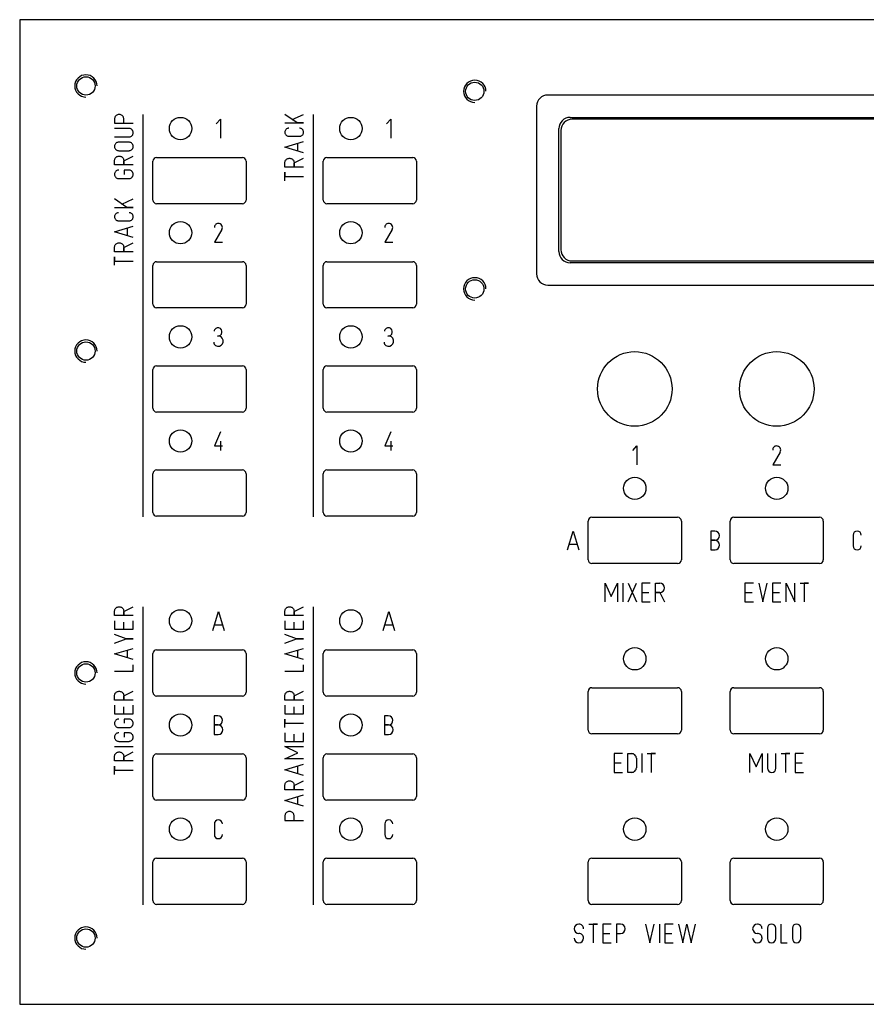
# Model space of a CAD drawing. Extents: x 0 to 432, y 0 to 132.
# Tile 1 of 3: x 0 to 114, y 0 to 132. Entities that reach past the tile are written whole.
import ezdxf

# ---------------------------------------------------------------- set-up
doc = ezdxf.new("R2010")
doc.units = 0
doc.layers.add('Gravur', color=7, linetype='CONTINUOUS')
doc.layers.add('Kontur', color=7, linetype='CONTINUOUS')

msp = doc.modelspace()

# ---------------------------------------------------------------- linework, layer by layer
at = {"layer": 'Gravur', "color": 255, "linetype": 'CONTINUOUS'}
for p, q in [((12.748, 118.934), (12.727, 118.842)), ((12.782, 119.021), (12.748, 118.934)), ((12.829, 119.103), (12.782, 119.021)), ((12.888, 119.177), (12.829, 119.103)), ((12.957, 119.241), (12.888, 119.177)), ((13.035, 119.294), (12.957, 119.241)), ((13.12, 119.334), (13.035, 119.294)), ((13.21, 119.362), (13.12, 119.334)), ((13.303, 119.376), (13.21, 119.362)), ((13.397, 119.376), (13.303, 119.376)), ((13.49, 119.362), (13.397, 119.376)), ((13.58, 119.334), (13.49, 119.362)), ((13.665, 119.294), (13.58, 119.334)), ((13.743, 119.241), (13.665, 119.294)), ((13.812, 119.177), (13.743, 119.241)), ((13.871, 119.103), (13.812, 119.177)), ((13.918, 119.021), (13.871, 119.103)), ((13.952, 118.934), (13.918, 119.021)), ((13.973, 118.842), (13.952, 118.934)), ((16.51, 119.379), (16.51, 65.405)), ((37.218, 118.242), (35.58, 119.376)), ((36.588, 118.683), (38.1, 119.376)), ((39.37, 119.379), (39.37, 65.405)), ((12.727, 118.842), (12.72, 118.748)), ((12.72, 118.748), (12.72, 118.181)), ((12.72, 118.181), (15.24, 118.181)), ((13.98, 118.748), (13.973, 118.842)), ((13.98, 118.181), (13.98, 118.748)), ((26.387, 118.091), (26.954, 118.721)), ((26.954, 118.721), (26.954, 116.201)), ((35.58, 118.242), (38.1, 118.242)), ((38.1, 118.242), (37.218, 118.242)), ((49.247, 118.091), (49.814, 118.721)), ((49.814, 118.721), (49.814, 116.201)), ((14.673, 117.488), (12.72, 117.488)), ((12.72, 116.354), (14.673, 116.354)), ((14.758, 117.482), (14.673, 117.488)), ((14.673, 116.354), (14.758, 116.36)), ((14.84, 117.463), (14.758, 117.482)), ((14.758, 116.36), (14.84, 116.379)), ((14.919, 117.432), (14.84, 117.463)), ((14.84, 116.379), (14.919, 116.41)), ((14.992, 117.389), (14.919, 117.432)), ((14.919, 116.41), (14.992, 116.453)), ((15.059, 117.337), (14.992, 117.389)), ((14.992, 116.453), (15.059, 116.505)), ((15.116, 117.275), (15.059, 117.337)), ((15.059, 116.505), (15.116, 116.567)), ((15.164, 117.205), (15.116, 117.275)), ((15.116, 116.567), (15.164, 116.638)), ((15.201, 117.128), (15.164, 117.205)), ((15.164, 116.638), (15.201, 116.714)), ((15.226, 117.047), (15.201, 117.128)), ((15.201, 116.714), (15.226, 116.795)), ((15.238, 116.963), (15.226, 117.047)), ((15.226, 116.795), (15.238, 116.879)), ((15.238, 116.879), (15.238, 116.963)), ((35.594, 117.103), (35.582, 117.023)), ((35.582, 117.023), (35.582, 116.941)), ((35.582, 116.941), (35.594, 116.861)), ((35.618, 117.181), (35.594, 117.103)), ((35.594, 116.861), (35.618, 116.783)), ((35.653, 117.255), (35.618, 117.181)), ((35.618, 116.783), (35.653, 116.709)), ((35.699, 117.322), (35.653, 117.255)), ((35.653, 116.709), (35.699, 116.642)), ((35.755, 117.382), (35.699, 117.322)), ((35.699, 116.642), (35.755, 116.582)), ((35.818, 117.433), (35.755, 117.382)), ((35.755, 116.582), (35.818, 116.531)), ((35.889, 117.474), (35.818, 117.433)), ((35.818, 116.531), (35.889, 116.49)), ((35.965, 117.504), (35.889, 117.474)), ((35.889, 116.49), (35.965, 116.46)), ((36.045, 117.522), (35.965, 117.504)), ((35.965, 116.46), (36.045, 116.442)), ((36.126, 117.528), (36.045, 117.522)), ((36.045, 116.442), (36.126, 116.436)), ((36.126, 116.436), (37.554, 116.436)), ((37.635, 117.522), (37.554, 117.528)), ((37.554, 116.436), (37.635, 116.442)), ((37.715, 117.504), (37.635, 117.522)), ((37.635, 116.442), (37.715, 116.46)), ((37.791, 117.474), (37.715, 117.504)), ((37.715, 116.46), (37.791, 116.49)), ((37.862, 117.433), (37.791, 117.474)), ((37.791, 116.49), (37.862, 116.531)), ((37.925, 117.382), (37.862, 117.433)), ((37.862, 116.531), (37.925, 116.582)), ((37.981, 117.322), (37.925, 117.382)), ((37.925, 116.582), (37.981, 116.642)), ((38.027, 117.255), (37.981, 117.322)), ((37.981, 116.642), (38.027, 116.709)), ((38.062, 117.181), (38.027, 117.255)), ((38.027, 116.709), (38.062, 116.783)), ((38.086, 117.103), (38.062, 117.181)), ((38.062, 116.783), (38.086, 116.861)), ((38.098, 117.023), (38.086, 117.103)), ((38.086, 116.861), (38.098, 116.941)), ((38.098, 116.941), (38.098, 117.023)), ((12.734, 115.199), (12.722, 115.115)), ((12.722, 115.115), (12.722, 115.031)), ((12.722, 115.031), (12.734, 114.947)), ((12.759, 115.28), (12.734, 115.199)), ((12.734, 114.947), (12.759, 114.866)), ((12.796, 115.357), (12.759, 115.28)), ((12.844, 115.427), (12.796, 115.357)), ((12.901, 115.489), (12.844, 115.427)), ((12.968, 115.541), (12.901, 115.489)), ((13.041, 115.584), (12.968, 115.541)), ((13.12, 115.615), (13.041, 115.584)), ((13.202, 115.634), (13.12, 115.615)), ((13.287, 115.64), (13.202, 115.634)), ((14.673, 115.64), (13.287, 115.64)), ((14.758, 115.634), (14.673, 115.64)), ((14.84, 115.615), (14.758, 115.634)), ((14.919, 115.584), (14.84, 115.615)), ((14.992, 115.541), (14.919, 115.584)), ((15.059, 115.489), (14.992, 115.541)), ((15.116, 115.427), (15.059, 115.489)), ((15.164, 115.357), (15.116, 115.427)), ((15.201, 115.28), (15.164, 115.357)), ((15.226, 115.199), (15.201, 115.28)), ((15.201, 114.866), (15.226, 114.947)), ((15.238, 115.115), (15.226, 115.199)), ((15.226, 114.947), (15.238, 115.031)), ((15.238, 115.031), (15.238, 115.115)), ((35.58, 114.966), (38.1, 115.722)), ((38.1, 114.21), (35.58, 114.966)), ((37.344, 114.462), (37.344, 115.47)), ((12.759, 114.866), (12.796, 114.79)), ((12.796, 114.79), (12.844, 114.719)), ((12.829, 113.517), (12.888, 113.591)), ((12.844, 114.719), (12.901, 114.657)), ((12.888, 113.591), (12.957, 113.655)), ((12.901, 114.657), (12.968, 114.605)), ((12.957, 113.655), (13.035, 113.708)), ((12.968, 114.605), (13.041, 114.562)), ((13.035, 113.708), (13.12, 113.748)), ((13.041, 114.562), (13.12, 114.531)), ((13.12, 114.531), (13.202, 114.512)), ((13.12, 113.748), (13.21, 113.776)), ((13.202, 114.512), (13.287, 114.506)), ((13.21, 113.776), (13.303, 113.79)), ((13.287, 114.506), (14.673, 114.506)), ((13.303, 113.79), (13.397, 113.79)), ((13.397, 113.79), (13.49, 113.776)), ((13.49, 113.776), (13.58, 113.748)), ((13.58, 113.748), (13.665, 113.708)), ((13.665, 113.708), (13.743, 113.655)), ((13.743, 113.655), (13.812, 113.591)), ((13.812, 113.591), (13.871, 113.517)), ((13.98, 113.162), (15.24, 113.792)), ((14.673, 114.506), (14.758, 114.512)), ((14.758, 114.512), (14.84, 114.531)), ((14.84, 114.531), (14.919, 114.562)), ((14.919, 114.562), (14.992, 114.605)), ((14.992, 114.605), (15.059, 114.657)), ((15.059, 114.657), (15.116, 114.719)), ((15.116, 114.719), (15.164, 114.79)), ((15.164, 114.79), (15.201, 114.866)), ((12.72, 113.162), (12.727, 113.256)), ((12.72, 112.595), (12.72, 113.162)), ((15.24, 112.595), (12.72, 112.595)), ((12.727, 113.256), (12.748, 113.348)), ((12.748, 113.348), (12.782, 113.435)), ((12.782, 113.435), (12.829, 113.517)), ((13.871, 113.517), (13.918, 113.435)), ((13.918, 113.435), (13.952, 113.348)), ((13.952, 113.348), (13.973, 113.256)), ((13.973, 113.256), (13.98, 113.162)), ((13.98, 113.162), (13.98, 112.595)), ((13.98, 112.595), (13.98, 113.162)), ((35.58, 112.866), (35.587, 112.96)), ((35.58, 112.299), (35.58, 112.866)), ((38.1, 112.299), (35.58, 112.299)), ((35.587, 112.96), (35.608, 113.052)), ((35.608, 113.052), (35.642, 113.139)), ((35.642, 113.139), (35.689, 113.221)), ((35.689, 113.221), (35.748, 113.295)), ((35.748, 113.295), (35.817, 113.359)), ((35.817, 113.359), (35.895, 113.412)), ((35.895, 113.412), (35.98, 113.452)), ((35.98, 113.452), (36.07, 113.48)), ((36.07, 113.48), (36.163, 113.494)), ((36.163, 113.494), (36.257, 113.494)), ((36.257, 113.494), (36.35, 113.48)), ((36.35, 113.48), (36.44, 113.452)), ((36.44, 113.452), (36.525, 113.412)), ((36.525, 113.412), (36.603, 113.359)), ((36.603, 113.359), (36.672, 113.295)), ((36.672, 113.295), (36.731, 113.221)), ((36.731, 113.221), (36.778, 113.139)), ((36.778, 113.139), (36.812, 113.052)), ((36.812, 113.052), (36.833, 112.96)), ((36.833, 112.96), (36.84, 112.866)), ((36.84, 112.866), (38.1, 113.496)), ((36.84, 112.866), (36.84, 112.299)), ((36.84, 112.299), (36.84, 112.866)), ((12.734, 111.461), (12.722, 111.377)), ((12.722, 111.377), (12.722, 111.293)), ((12.722, 111.293), (12.734, 111.209)), ((12.759, 111.542), (12.734, 111.461)), ((12.734, 111.209), (12.759, 111.128)), ((12.796, 111.619), (12.759, 111.542)), ((12.759, 111.128), (12.796, 111.052)), ((12.844, 111.689), (12.796, 111.619)), ((12.796, 111.052), (12.844, 110.981)), ((12.901, 111.751), (12.844, 111.689)), ((12.844, 110.981), (12.901, 110.919)), ((12.968, 111.803), (12.901, 111.751)), ((13.041, 111.846), (12.968, 111.803)), ((13.12, 111.877), (13.041, 111.846)), ((13.202, 111.896), (13.12, 111.877)), ((13.287, 111.902), (13.202, 111.896)), ((14.673, 111.902), (14.043, 111.902)), ((14.043, 111.902), (14.043, 111.335)), ((14.758, 111.896), (14.673, 111.902)), ((14.84, 111.877), (14.758, 111.896)), ((14.919, 111.846), (14.84, 111.877)), ((14.992, 111.803), (14.919, 111.846)), ((15.059, 111.751), (14.992, 111.803)), ((15.116, 111.689), (15.059, 111.751)), ((15.059, 110.919), (15.116, 110.981)), ((15.164, 111.619), (15.116, 111.689)), ((15.116, 110.981), (15.164, 111.052)), ((15.201, 111.542), (15.164, 111.619)), ((15.164, 111.052), (15.201, 111.128)), ((15.226, 111.461), (15.201, 111.542)), ((15.201, 111.128), (15.226, 111.209)), ((15.238, 111.377), (15.226, 111.461)), ((15.226, 111.209), (15.238, 111.293)), ((15.238, 111.293), (15.238, 111.377)), ((35.58, 110.472), (35.58, 111.606)), ((35.58, 111.606), (35.58, 111.039)), ((35.58, 111.039), (38.1, 111.039)), ((12.901, 110.919), (12.968, 110.867)), ((12.968, 110.867), (13.041, 110.824)), ((13.041, 110.824), (13.12, 110.793)), ((13.12, 110.793), (13.202, 110.774)), ((13.202, 110.774), (13.287, 110.768)), ((13.287, 110.768), (14.673, 110.768)), ((14.673, 110.768), (14.758, 110.774)), ((14.758, 110.774), (14.84, 110.793)), ((14.84, 110.793), (14.919, 110.824)), ((14.919, 110.824), (14.992, 110.867)), ((14.992, 110.867), (15.059, 110.919)), ((14.358, 106.904), (12.72, 108.038)), ((13.728, 107.345), (15.24, 108.038)), ((12.72, 106.904), (15.24, 106.904)), ((12.734, 105.765), (12.722, 105.685)), ((12.722, 105.685), (12.722, 105.603)), ((12.758, 105.843), (12.734, 105.765)), ((12.793, 105.917), (12.758, 105.843)), ((12.839, 105.984), (12.793, 105.917)), ((12.895, 106.044), (12.839, 105.984)), ((12.958, 106.095), (12.895, 106.044)), ((13.029, 106.136), (12.958, 106.095)), ((13.105, 106.166), (13.029, 106.136)), ((13.185, 106.184), (13.105, 106.166)), ((13.266, 106.19), (13.185, 106.184)), ((15.24, 106.904), (14.358, 106.904)), ((14.775, 106.184), (14.694, 106.19)), ((14.855, 106.166), (14.775, 106.184)), ((14.931, 106.136), (14.855, 106.166)), ((15.002, 106.095), (14.931, 106.136)), ((15.065, 106.044), (15.002, 106.095)), ((15.121, 105.984), (15.065, 106.044)), ((15.167, 105.917), (15.121, 105.984)), ((15.202, 105.843), (15.167, 105.917)), ((15.226, 105.765), (15.202, 105.843)), ((15.238, 105.685), (15.226, 105.765)), ((15.238, 105.603), (15.238, 105.685)), ((12.72, 103.628), (15.24, 104.384)), ((12.722, 105.603), (12.734, 105.523)), ((12.734, 105.523), (12.758, 105.445)), ((12.758, 105.445), (12.793, 105.371)), ((12.793, 105.371), (12.839, 105.304)), ((12.839, 105.304), (12.895, 105.244)), ((12.895, 105.244), (12.958, 105.193)), ((12.958, 105.193), (13.029, 105.152)), ((13.029, 105.152), (13.105, 105.122)), ((13.105, 105.122), (13.185, 105.104)), ((13.185, 105.104), (13.266, 105.098)), ((13.266, 105.098), (14.694, 105.098)), ((14.694, 105.098), (14.775, 105.104)), ((14.775, 105.104), (14.855, 105.122)), ((14.855, 105.122), (14.931, 105.152)), ((14.931, 105.152), (15.002, 105.193)), ((15.002, 105.193), (15.065, 105.244)), ((15.065, 105.244), (15.121, 105.304)), ((15.121, 105.304), (15.167, 105.371)), ((15.167, 105.371), (15.202, 105.445)), ((15.202, 105.445), (15.226, 105.523)), ((15.226, 105.523), (15.238, 105.603)), ((15.24, 102.872), (12.72, 103.628)), ((14.484, 103.124), (14.484, 104.132)), ((27.139, 103.932), (26.131, 102.231)), ((49.999, 103.932), (48.991, 102.231)), ((12.727, 101.622), (12.748, 101.714)), ((12.748, 101.714), (12.782, 101.801)), ((12.782, 101.801), (12.829, 101.883)), ((12.829, 101.883), (12.888, 101.957)), ((12.888, 101.957), (12.957, 102.021)), ((12.957, 102.021), (13.035, 102.074)), ((13.035, 102.074), (13.12, 102.114)), ((13.12, 102.114), (13.21, 102.142)), ((13.21, 102.142), (13.303, 102.156)), ((13.303, 102.156), (13.397, 102.156)), ((13.397, 102.156), (13.49, 102.142)), ((13.49, 102.142), (13.58, 102.114)), ((13.58, 102.114), (13.665, 102.074)), ((13.665, 102.074), (13.743, 102.021)), ((13.743, 102.021), (13.812, 101.957)), ((13.812, 101.957), (13.871, 101.883)), ((13.871, 101.883), (13.918, 101.801)), ((13.918, 101.801), (13.952, 101.714)), ((13.952, 101.714), (13.973, 101.622)), ((13.98, 101.528), (15.24, 102.158)), ((26.131, 102.231), (27.202, 102.231)), ((48.991, 102.231), (50.062, 102.231)), ((12.72, 101.528), (12.727, 101.622)), ((12.72, 100.961), (12.72, 101.528)), ((15.24, 100.961), (12.72, 100.961)), ((13.973, 101.622), (13.98, 101.528)), ((13.98, 101.528), (13.98, 100.961)), ((13.98, 100.961), (13.98, 101.528)), ((12.72, 99.134), (12.72, 100.268)), ((12.72, 100.268), (12.72, 99.701)), ((12.72, 99.701), (15.24, 99.701)), ((26.954, 76.811), (26.135, 74.921)), ((49.814, 76.811), (48.995, 74.921)), ((26.954, 75.551), (26.954, 74.291)), ((49.814, 75.551), (49.814, 74.291)), ((26.135, 74.921), (27.206, 74.921)), ((48.995, 74.921), (50.066, 74.921)), ((82.267, 74.276), (82.834, 74.906)), ((82.834, 74.906), (82.834, 72.386)), ((102.069, 74.087), (101.061, 72.386)), ((101.061, 72.386), (102.132, 72.386)), ((78.581, 53.971), (78.581, 56.491)), ((78.581, 56.491), (79.4, 54.727)), ((79.4, 54.727), (80.219, 56.491)), ((80.219, 56.491), (80.219, 53.971)), ((80.933, 56.491), (80.933, 53.971)), ((81.647, 56.491), (82.781, 53.971)), ((81.647, 53.971), (82.781, 56.491)), ((84.629, 56.491), (83.495, 56.491)), ((83.495, 56.491), (83.495, 53.971)), ((85.322, 53.971), (85.322, 56.491)), ((85.322, 56.491), (85.889, 56.491)), ((98.471, 56.491), (97.337, 56.491)), ((97.337, 56.491), (97.337, 53.971)), ((99.185, 56.491), (99.752, 53.971)), ((99.752, 53.971), (100.319, 56.491)), ((102.167, 56.491), (101.033, 56.491)), ((101.033, 56.491), (101.033, 53.971)), ((102.881, 53.971), (102.881, 56.491)), ((102.881, 56.491), (104.015, 53.971)), ((104.015, 53.971), (104.015, 56.491)), ((104.729, 56.491), (105.863, 56.491)), ((105.863, 56.491), (105.296, 56.491)), ((105.296, 56.491), (105.296, 53.971)), ((83.495, 55.231), (84.44, 55.231)), ((85.889, 55.231), (85.322, 55.231)), ((85.322, 55.231), (85.889, 55.231)), ((85.889, 55.231), (86.519, 53.971)), ((97.337, 55.231), (98.282, 55.231)), ((101.033, 55.231), (101.978, 55.231)), ((12.727, 52.8), (12.748, 52.892)), ((12.748, 52.892), (12.782, 52.979)), ((12.782, 52.979), (12.829, 53.061)), ((12.829, 53.061), (12.888, 53.135)), ((12.888, 53.135), (12.957, 53.199)), ((12.957, 53.199), (13.035, 53.252)), ((13.035, 53.252), (13.12, 53.292)), ((13.12, 53.292), (13.21, 53.32)), ((13.21, 53.32), (13.303, 53.334)), ((13.303, 53.334), (13.397, 53.334)), ((13.397, 53.334), (13.49, 53.32)), ((13.49, 53.32), (13.58, 53.292)), ((13.58, 53.292), (13.665, 53.252)), ((13.665, 53.252), (13.743, 53.199)), ((13.743, 53.199), (13.812, 53.135)), ((13.812, 53.135), (13.871, 53.061)), ((13.871, 53.061), (13.918, 52.979)), ((13.918, 52.979), (13.952, 52.892)), ((13.952, 52.892), (13.973, 52.8)), ((13.98, 52.706), (15.24, 53.336)), ((16.51, 53.339), (16.51, 13.335)), ((35.587, 52.8), (35.608, 52.892)), ((35.608, 52.892), (35.642, 52.979)), ((35.642, 52.979), (35.689, 53.061)), ((35.689, 53.061), (35.748, 53.135)), ((35.748, 53.135), (35.817, 53.199)), ((35.817, 53.199), (35.895, 53.252)), ((35.895, 53.252), (35.98, 53.292)), ((35.98, 53.292), (36.07, 53.32)), ((36.07, 53.32), (36.163, 53.334)), ((36.163, 53.334), (36.257, 53.334)), ((36.257, 53.334), (36.35, 53.32)), ((36.35, 53.32), (36.44, 53.292)), ((36.44, 53.292), (36.525, 53.252)), ((36.525, 53.252), (36.603, 53.199)), ((36.603, 53.199), (36.672, 53.135)), ((36.672, 53.135), (36.731, 53.061)), ((36.731, 53.061), (36.778, 52.979)), ((36.778, 52.979), (36.812, 52.892)), ((36.812, 52.892), (36.833, 52.8)), ((36.84, 52.706), (38.1, 53.336)), ((39.37, 53.339), (39.37, 13.335)), ((83.495, 53.971), (84.629, 53.971)), ((97.337, 53.971), (98.471, 53.971)), ((101.033, 53.971), (102.167, 53.971)), ((12.72, 52.706), (12.727, 52.8)), ((12.72, 52.139), (12.72, 52.706)), ((15.24, 52.139), (12.72, 52.139)), ((13.973, 52.8), (13.98, 52.706)), ((13.98, 52.706), (13.98, 52.139)), ((13.98, 52.139), (13.98, 52.706)), ((25.914, 50.161), (26.67, 52.681)), ((26.67, 52.681), (27.426, 50.161)), ((35.58, 52.706), (35.587, 52.8)), ((35.58, 52.139), (35.58, 52.706)), ((38.1, 52.139), (35.58, 52.139)), ((36.833, 52.8), (36.84, 52.706)), ((36.84, 52.706), (36.84, 52.139)), ((36.84, 52.139), (36.84, 52.706)), ((48.774, 50.161), (49.53, 52.681)), ((49.53, 52.681), (50.286, 50.161)), ((12.72, 51.446), (12.72, 50.312)), ((12.72, 50.312), (15.24, 50.312)), ((13.98, 50.312), (13.98, 51.257)), ((15.24, 50.312), (15.24, 51.446)), ((26.166, 50.917), (27.174, 50.917)), ((35.58, 51.446), (35.58, 50.312)), ((35.58, 50.312), (38.1, 50.312)), ((36.84, 50.312), (36.84, 51.257)), ((38.1, 50.312), (38.1, 51.446)), ((49.026, 50.917), (50.034, 50.917)), ((14.295, 49.031), (12.72, 49.598)), ((12.72, 48.464), (14.295, 49.031)), ((14.295, 49.031), (15.24, 49.031)), ((15.24, 49.031), (14.295, 49.031)), ((37.155, 49.031), (35.58, 49.598)), ((35.58, 48.464), (37.155, 49.031)), ((37.155, 49.031), (38.1, 49.031)), ((38.1, 49.031), (37.155, 49.031)), ((12.72, 46.994), (15.24, 47.75)), ((35.58, 46.994), (38.1, 47.75)), ((15.24, 46.238), (12.72, 46.994)), ((14.484, 46.49), (14.484, 47.498)), ((38.1, 46.238), (35.58, 46.994)), ((37.344, 46.49), (37.344, 47.498)), ((15.24, 44.705), (15.24, 45.524)), ((38.1, 44.705), (38.1, 45.524)), ((12.72, 44.705), (15.24, 44.705)), ((35.58, 44.705), (38.1, 44.705)), ((12.72, 41.366), (12.727, 41.46)), ((12.72, 40.799), (12.72, 41.366)), ((12.727, 41.46), (12.748, 41.552)), ((12.748, 41.552), (12.782, 41.639)), ((12.782, 41.639), (12.829, 41.721)), ((12.829, 41.721), (12.888, 41.795)), ((12.888, 41.795), (12.957, 41.859)), ((12.957, 41.859), (13.035, 41.912)), ((13.035, 41.912), (13.12, 41.952)), ((13.12, 41.952), (13.21, 41.98)), ((13.21, 41.98), (13.303, 41.994)), ((13.303, 41.994), (13.397, 41.994)), ((13.397, 41.994), (13.49, 41.98)), ((13.49, 41.98), (13.58, 41.952)), ((13.58, 41.952), (13.665, 41.912)), ((13.665, 41.912), (13.743, 41.859)), ((13.743, 41.859), (13.812, 41.795)), ((13.812, 41.795), (13.871, 41.721)), ((13.871, 41.721), (13.918, 41.639)), ((13.918, 41.639), (13.952, 41.552)), ((13.952, 41.552), (13.973, 41.46)), ((13.973, 41.46), (13.98, 41.366)), ((13.98, 41.366), (15.24, 41.996)), ((13.98, 41.366), (13.98, 40.799)), ((13.98, 40.799), (13.98, 41.366)), ((35.58, 41.366), (35.587, 41.46)), ((35.58, 40.799), (35.58, 41.366)), ((35.587, 41.46), (35.608, 41.552)), ((35.608, 41.552), (35.642, 41.639)), ((35.642, 41.639), (35.689, 41.721)), ((35.689, 41.721), (35.748, 41.795)), ((35.748, 41.795), (35.817, 41.859)), ((35.817, 41.859), (35.895, 41.912)), ((35.895, 41.912), (35.98, 41.952)), ((35.98, 41.952), (36.07, 41.98)), ((36.07, 41.98), (36.163, 41.994)), ((36.163, 41.994), (36.257, 41.994)), ((36.257, 41.994), (36.35, 41.98)), ((36.35, 41.98), (36.44, 41.952)), ((36.44, 41.952), (36.525, 41.912)), ((36.525, 41.912), (36.603, 41.859)), ((36.603, 41.859), (36.672, 41.795)), ((36.672, 41.795), (36.731, 41.721)), ((36.731, 41.721), (36.778, 41.639)), ((36.778, 41.639), (36.812, 41.552)), ((36.812, 41.552), (36.833, 41.46)), ((36.833, 41.46), (36.84, 41.366)), ((36.84, 41.366), (38.1, 41.996)), ((36.84, 41.366), (36.84, 40.799)), ((36.84, 40.799), (36.84, 41.366)), ((15.24, 40.799), (12.72, 40.799)), ((12.72, 40.106), (12.72, 38.972)), ((13.98, 38.972), (13.98, 39.917)), ((15.24, 38.972), (15.24, 40.106)), ((38.1, 40.799), (35.58, 40.799)), ((35.58, 40.106), (35.58, 38.972)), ((36.84, 38.972), (36.84, 39.917)), ((38.1, 38.972), (38.1, 40.106)), ((12.72, 38.972), (15.24, 38.972)), ((26.08, 38.711), (26.08, 36.191)), ((26.605, 38.711), (26.08, 38.711)), ((35.58, 38.972), (38.1, 38.972)), ((48.94, 38.711), (48.94, 36.191)), ((49.465, 38.711), (48.94, 38.711)), ((12.734, 37.817), (12.722, 37.733)), ((12.722, 37.733), (12.722, 37.649)), ((12.722, 37.649), (12.734, 37.565)), ((12.759, 37.898), (12.734, 37.817)), ((12.734, 37.565), (12.759, 37.484)), ((12.796, 37.975), (12.759, 37.898)), ((12.759, 37.484), (12.796, 37.408)), ((12.844, 38.045), (12.796, 37.975)), ((12.796, 37.408), (12.844, 37.337)), ((12.901, 38.107), (12.844, 38.045)), ((12.844, 37.337), (12.901, 37.275)), ((12.968, 38.159), (12.901, 38.107)), ((12.901, 37.275), (12.968, 37.223)), ((13.041, 38.202), (12.968, 38.159)), ((12.968, 37.223), (13.041, 37.18)), ((13.12, 38.233), (13.041, 38.202)), ((13.041, 37.18), (13.12, 37.149)), ((13.202, 38.252), (13.12, 38.233)), ((13.12, 37.149), (13.202, 37.13)), ((13.287, 38.258), (13.202, 38.252)), ((13.202, 37.13), (13.287, 37.124)), ((13.287, 37.124), (14.673, 37.124)), ((14.673, 38.258), (14.043, 38.258)), ((14.043, 38.258), (14.043, 37.691)), ((14.758, 38.252), (14.673, 38.258)), ((14.673, 37.124), (14.758, 37.13)), ((14.84, 38.233), (14.758, 38.252)), ((14.758, 37.13), (14.84, 37.149)), ((14.919, 38.202), (14.84, 38.233)), ((14.84, 37.149), (14.919, 37.18)), ((14.992, 38.159), (14.919, 38.202)), ((14.919, 37.18), (14.992, 37.223)), ((15.059, 38.107), (14.992, 38.159)), ((14.992, 37.223), (15.059, 37.275)), ((15.116, 38.045), (15.059, 38.107)), ((15.059, 37.275), (15.116, 37.337)), ((15.164, 37.975), (15.116, 38.045)), ((15.116, 37.337), (15.164, 37.408)), ((15.201, 37.898), (15.164, 37.975)), ((15.164, 37.408), (15.201, 37.484)), ((15.226, 37.817), (15.201, 37.898)), ((15.201, 37.484), (15.226, 37.565)), ((15.238, 37.733), (15.226, 37.817)), ((15.226, 37.565), (15.238, 37.649)), ((15.238, 37.649), (15.238, 37.733)), ((26.647, 37.472), (26.08, 37.472)), ((26.08, 37.472), (26.647, 37.472)), ((35.58, 37.124), (35.58, 38.258)), ((35.58, 38.258), (35.58, 37.691)), ((35.58, 37.691), (38.1, 37.691)), ((49.507, 37.472), (48.94, 37.472)), ((48.94, 37.472), (49.507, 37.472)), ((12.734, 35.969), (12.722, 35.885)), ((12.722, 35.885), (12.722, 35.801)), ((12.722, 35.801), (12.734, 35.717)), ((12.759, 36.05), (12.734, 35.969)), ((12.734, 35.717), (12.759, 35.636)), ((12.796, 36.127), (12.759, 36.05)), ((12.844, 36.197), (12.796, 36.127)), ((12.901, 36.259), (12.844, 36.197)), ((12.968, 36.311), (12.901, 36.259)), ((13.041, 36.354), (12.968, 36.311)), ((13.12, 36.385), (13.041, 36.354)), ((13.202, 36.404), (13.12, 36.385)), ((13.287, 36.41), (13.202, 36.404)), ((14.673, 36.41), (14.043, 36.41)), ((14.043, 36.41), (14.043, 35.843)), ((14.758, 36.404), (14.673, 36.41)), ((14.84, 36.385), (14.758, 36.404)), ((14.919, 36.354), (14.84, 36.385)), ((14.992, 36.311), (14.919, 36.354)), ((15.059, 36.259), (14.992, 36.311)), ((15.116, 36.197), (15.059, 36.259)), ((15.164, 36.127), (15.116, 36.197)), ((15.201, 36.05), (15.164, 36.127)), ((15.226, 35.969), (15.201, 36.05)), ((15.201, 35.636), (15.226, 35.717)), ((15.238, 35.885), (15.226, 35.969)), ((15.226, 35.717), (15.238, 35.801)), ((15.238, 35.801), (15.238, 35.885)), ((26.08, 36.191), (26.647, 36.191)), ((35.58, 36.41), (35.58, 35.276)), ((36.84, 35.276), (36.84, 36.221)), ((38.1, 35.276), (38.1, 36.41)), ((48.94, 36.191), (49.507, 36.191)), ((12.72, 34.562), (15.24, 34.562)), ((12.759, 35.636), (12.796, 35.56)), ((12.796, 35.56), (12.844, 35.489)), ((12.844, 35.489), (12.901, 35.427)), ((12.901, 35.427), (12.968, 35.375)), ((12.968, 35.375), (13.041, 35.332)), ((13.041, 35.332), (13.12, 35.301)), ((13.12, 35.301), (13.202, 35.282)), ((13.202, 35.282), (13.287, 35.276)), ((13.287, 35.276), (14.673, 35.276)), ((14.673, 35.276), (14.758, 35.282)), ((14.758, 35.282), (14.84, 35.301)), ((14.84, 35.301), (14.919, 35.332)), ((14.919, 35.332), (14.992, 35.375)), ((14.992, 35.375), (15.059, 35.427)), ((15.059, 35.427), (15.116, 35.489)), ((15.116, 35.489), (15.164, 35.56)), ((15.164, 35.56), (15.201, 35.636)), ((35.58, 35.276), (38.1, 35.276)), ((37.344, 33.743), (35.58, 34.562)), ((35.58, 34.562), (38.1, 34.562)), ((12.72, 33.218), (12.727, 33.312)), ((12.72, 32.651), (12.72, 33.218)), ((12.727, 33.312), (12.748, 33.404)), ((12.748, 33.404), (12.782, 33.491)), ((12.782, 33.491), (12.829, 33.573)), ((12.829, 33.573), (12.888, 33.647)), ((12.888, 33.647), (12.957, 33.711)), ((12.957, 33.711), (13.035, 33.764)), ((13.035, 33.764), (13.12, 33.804)), ((13.12, 33.804), (13.21, 33.832)), ((13.21, 33.832), (13.303, 33.846)), ((13.303, 33.846), (13.397, 33.846)), ((13.397, 33.846), (13.49, 33.832)), ((13.49, 33.832), (13.58, 33.804)), ((13.58, 33.804), (13.665, 33.764)), ((13.665, 33.764), (13.743, 33.711)), ((13.743, 33.711), (13.812, 33.647)), ((13.812, 33.647), (13.871, 33.573)), ((13.871, 33.573), (13.918, 33.491)), ((13.918, 33.491), (13.952, 33.404)), ((13.952, 33.404), (13.973, 33.312)), ((13.973, 33.312), (13.98, 33.218)), ((13.98, 33.218), (15.24, 33.848)), ((13.98, 33.218), (13.98, 32.651)), ((13.98, 32.651), (13.98, 33.218)), ((35.58, 32.924), (37.344, 33.743)), ((80.912, 33.631), (79.778, 33.631)), ((79.778, 33.631), (79.778, 31.111)), ((81.626, 31.111), (81.626, 33.631)), ((81.626, 33.631), (82.13, 33.631)), ((83.474, 33.631), (83.474, 31.111)), ((84.188, 33.631), (85.322, 33.631)), ((85.322, 33.631), (84.755, 33.631)), ((84.755, 33.631), (84.755, 31.111)), ((98.009, 31.111), (98.009, 33.631)), ((98.009, 33.631), (98.828, 31.867)), ((98.828, 31.867), (99.647, 33.631)), ((99.647, 33.631), (99.647, 31.111)), ((100.361, 33.631), (100.361, 31.678)), ((101.495, 31.678), (101.495, 33.631)), ((102.209, 33.631), (103.343, 33.631)), ((103.343, 33.631), (102.776, 33.631)), ((102.776, 33.631), (102.776, 31.111)), ((105.191, 33.631), (104.057, 33.631)), ((104.057, 33.631), (104.057, 31.111)), ((15.24, 32.651), (12.72, 32.651)), ((12.72, 30.824), (12.72, 31.958)), ((12.72, 31.958), (12.72, 31.391)), ((38.1, 32.924), (35.58, 32.924)), ((35.58, 31.454), (38.1, 32.21)), ((37.344, 30.95), (37.344, 31.958)), ((79.778, 32.371), (80.723, 32.371)), ((82.76, 33.001), (82.76, 31.741)), ((104.057, 32.371), (105.002, 32.371)), ((12.72, 31.391), (15.24, 31.391)), ((38.1, 30.698), (35.58, 31.454)), ((79.778, 31.111), (80.912, 31.111)), ((82.13, 31.111), (81.626, 31.111)), ((104.057, 31.111), (105.191, 31.111)), ((35.58, 29.354), (35.587, 29.448)), ((35.58, 28.787), (35.58, 29.354)), ((35.587, 29.448), (35.608, 29.54)), ((35.608, 29.54), (35.642, 29.627)), ((35.642, 29.627), (35.689, 29.709)), ((35.689, 29.709), (35.748, 29.783)), ((35.748, 29.783), (35.817, 29.847)), ((35.817, 29.847), (35.895, 29.9)), ((35.895, 29.9), (35.98, 29.94)), ((35.98, 29.94), (36.07, 29.968)), ((36.07, 29.968), (36.163, 29.982)), ((36.163, 29.982), (36.257, 29.982)), ((36.257, 29.982), (36.35, 29.968)), ((36.35, 29.968), (36.44, 29.94)), ((36.44, 29.94), (36.525, 29.9)), ((36.525, 29.9), (36.603, 29.847)), ((36.603, 29.847), (36.672, 29.783)), ((36.672, 29.783), (36.731, 29.709)), ((36.731, 29.709), (36.778, 29.627)), ((36.778, 29.627), (36.812, 29.54)), ((36.812, 29.54), (36.833, 29.448)), ((36.833, 29.448), (36.84, 29.354)), ((36.84, 29.354), (38.1, 29.984)), ((36.84, 29.354), (36.84, 28.787)), ((36.84, 28.787), (36.84, 29.354)), ((38.1, 28.787), (35.58, 28.787)), ((35.58, 27.338), (38.1, 28.094)), ((37.344, 26.834), (37.344, 27.842)), ((38.1, 26.582), (35.58, 27.338)), ((35.587, 25.332), (35.58, 25.238)), ((35.58, 25.238), (35.58, 24.671)), ((35.608, 25.424), (35.587, 25.332)), ((35.642, 25.511), (35.608, 25.424)), ((35.689, 25.593), (35.642, 25.511)), ((35.748, 25.667), (35.689, 25.593)), ((35.817, 25.731), (35.748, 25.667)), ((35.895, 25.784), (35.817, 25.731)), ((35.98, 25.824), (35.895, 25.784)), ((36.07, 25.852), (35.98, 25.824)), ((36.163, 25.866), (36.07, 25.852)), ((36.257, 25.866), (36.163, 25.866)), ((36.35, 25.852), (36.257, 25.866)), ((36.44, 25.824), (36.35, 25.852)), ((36.525, 25.784), (36.44, 25.824)), ((36.603, 25.731), (36.525, 25.784)), ((36.672, 25.667), (36.603, 25.731)), ((36.731, 25.593), (36.672, 25.667)), ((36.778, 25.511), (36.731, 25.593)), ((36.812, 25.424), (36.778, 25.511)), ((36.833, 25.332), (36.812, 25.424)), ((36.84, 25.238), (36.833, 25.332)), ((36.84, 24.671), (36.84, 25.238)), ((26.124, 24.195), (26.124, 22.767)), ((35.58, 24.671), (38.1, 24.671)), ((48.984, 24.195), (48.984, 22.767)), ((76.397, 10.771), (77.531, 10.771)), ((77.531, 10.771), (76.964, 10.771)), ((76.964, 10.771), (76.964, 8.251)), ((79.379, 10.771), (78.245, 10.771)), ((78.245, 10.771), (78.245, 8.251)), ((80.639, 10.771), (80.072, 10.771)), ((80.072, 10.771), (80.072, 8.251)), ((83.999, 10.771), (84.566, 8.251)), ((84.566, 8.251), (85.133, 10.771)), ((85.847, 10.771), (85.847, 8.251)), ((87.695, 10.771), (86.561, 10.771)), ((86.561, 10.771), (86.561, 8.251)), ((88.409, 10.771), (88.976, 8.251)), ((88.976, 8.251), (89.543, 10.771)), ((89.543, 10.771), (90.11, 8.251)), ((90.11, 8.251), (90.677, 10.771)), ((102.167, 10.771), (102.167, 8.251)), ((78.245, 9.511), (79.19, 9.511)), ((80.072, 9.511), (80.639, 9.511)), ((86.561, 9.511), (87.506, 9.511)), ((100.34, 10.204), (100.34, 8.818)), ((101.474, 8.818), (101.474, 10.204)), ((103.7, 10.204), (103.7, 8.818)), ((104.834, 8.818), (104.834, 10.204)), ((78.245, 8.251), (79.379, 8.251)), ((86.561, 8.251), (87.695, 8.251)), ((102.167, 8.251), (102.986, 8.251))]:
    msp.add_line(p, q, dxfattribs=at)
at = {"layer": 'Gravur', "color": 30, "linetype": 'CONTINUOUS'}
for p, q in [((73.539, 60.96), (74.295, 63.48)), ((74.295, 63.48), (75.051, 60.96)), ((92.755, 63.48), (92.755, 60.96)), ((93.28, 63.48), (92.755, 63.48)), ((93.322, 62.241), (92.755, 62.241)), ((92.755, 62.241), (93.322, 62.241)), ((111.849, 62.934), (111.849, 61.506)), ((73.791, 61.716), (74.799, 61.716)), ((92.755, 60.96), (93.322, 60.96))]:
    msp.add_line(p, q, dxfattribs=at)
at = {"layer": 'Gravur', "color": 255, "linetype": 'CONTINUOUS'}
for centre, radius, start, end in [((26.64885, 104.23118), 0.52, 91.52676, -174.79384), ((26.66134, 104.20263), 0.549, 330.46502, 92.74999), ((49.50885, 104.23118), 0.52, 91.52676, -174.79384), ((49.52134, 104.20263), 0.549, 330.46502, 92.74999), ((26.61268, 90.24002), 0.517, 434.82617, 175.89875), ((26.5967, 90.2019), 0.558, 263.96151, 74.26744), ((49.47268, 90.24002), 0.517, 434.82617, 175.89875), ((49.4567, 90.2019), 0.558, 263.96151, 74.26744), ((26.63833, 88.88492), 0.607, 185.38081, -73.47268), ((26.61969, 88.96387), 0.688, 286.14461, 96.81938), ((49.49833, 88.88492), 0.607, 185.38081, -73.47268), ((49.47969, 88.96387), 0.688, 286.14461, 96.81938), ((101.57885, 74.38618), 0.52, 91.52676, -174.79384), ((101.59134, 74.35763), 0.549, 330.46502, 92.74999), ((85.889, 55.861), 0.63, 270, 90), ((26.61264, 38.09105), 0.62, -86.82289, 90.70586), ((49.47264, 38.09105), 0.62, -86.82289, 90.70586), ((26.62169, 36.8315), 0.641, -87.73681, 87.73681), ((49.48169, 36.8315), 0.641, -87.73681, 87.73681), ((82.13301, 33.00401), 0.627, 359.7252, 90.2748), ((82.13301, 31.73799), 0.627, 269.7252, 0.2748), ((100.928, 31.678), 0.567, 180, 360), ((26.67, 24.195), 0.546, 0, 180), ((49.53, 24.195), 0.546, 0, 180), ((26.67, 22.767), 0.546, 180, 360), ((49.53, 22.767), 0.546, 180, 360), ((75.053, 10.141), 0.63, 90, -90), ((75.05601, 10.14401), 0.627, 359.7252, 90.2748), ((80.639, 10.141), 0.63, -90, 90), ((98.996, 10.141), 0.63, 90, -90), ((98.99901, 10.14401), 0.627, 359.7252, 90.2748), ((100.907, 10.204), 0.567, 0, 180), ((104.267, 10.204), 0.567, 0, 180), ((75.05601, 8.88401), 0.627, -0.2748, 90.2748), ((98.99901, 8.88401), 0.627, -0.2748, 90.2748), ((75.053, 8.881), 0.63, 180, 360), ((98.996, 8.881), 0.63, 180, 360), ((100.907, 8.818), 0.567, 180, 360), ((104.267, 8.818), 0.567, 180, 360)]:
    msp.add_arc(centre, radius, start, end, dxfattribs=at)
at = {"layer": 'Gravur', "color": 30, "linetype": 'CONTINUOUS'}
for centre, radius, start, end in [((93.28764, 62.86005), 0.62, -86.82289, 90.70586), ((112.395, 62.934), 0.546, 0, 180), ((93.29669, 61.6005), 0.641, -87.73681, 87.73681), ((112.395, 61.506), 0.546, 180, 360)]:
    msp.add_arc(centre, radius, start, end, dxfattribs=at)
at = {"layer": 'Kontur', "color": 7, "linetype": 'CONTINUOUS'}
for p, q in [((215.9, 132.08), (0, 132.08)), ((0, 132.08), (0, 132.08)), ((0, 132.08), (0, 0)), ((151.075, 121.97), (70.875, 121.97)), ((69.375, 120.47), (69.375, 97.97)), ((73.875, 118.97), (228.275, 118.97)), ((151.075, 118.72), (74.125, 118.72)), ((72.375, 100.97), (72.375, 117.47)), ((72.625, 117.22), (72.625, 101.22)), ((18.38, 113.59), (29.88, 113.59)), ((41.24, 113.59), (52.74, 113.59)), ((17.88, 107.89), (17.88, 113.09)), ((30.38, 113.09), (30.38, 107.89)), ((40.74, 107.89), (40.74, 113.09)), ((53.24, 113.09), (53.24, 107.89)), ((29.88, 107.39), (18.38, 107.39)), ((52.74, 107.39), (41.24, 107.39)), ((17.88, 93.92), (17.88, 99.12)), ((18.38, 99.62), (29.88, 99.62)), ((30.38, 99.12), (30.38, 93.92)), ((40.74, 93.92), (40.74, 99.12)), ((41.24, 99.62), (52.74, 99.62)), ((53.24, 99.12), (53.24, 93.92)), ((228.275, 99.47), (73.875, 99.47)), ((74.125, 99.72), (228.025, 99.72)), ((70.875, 96.47), (231.275, 96.47)), ((29.88, 93.42), (18.38, 93.42)), ((52.74, 93.42), (41.24, 93.42)), ((17.88, 79.95), (17.88, 85.15)), ((18.38, 85.65), (29.88, 85.65)), ((30.38, 85.15), (30.38, 79.95)), ((40.74, 79.95), (40.74, 85.15)), ((41.24, 85.65), (52.74, 85.65)), ((53.24, 85.15), (53.24, 79.95)), ((29.88, 79.45), (18.38, 79.45)), ((52.74, 79.45), (41.24, 79.45)), ((18.38, 71.68), (29.88, 71.68)), ((41.24, 71.68), (52.74, 71.68)), ((17.88, 65.98), (17.88, 71.18)), ((30.38, 71.18), (30.38, 65.98)), ((40.74, 65.98), (40.74, 71.18)), ((53.24, 71.18), (53.24, 65.98)), ((29.88, 65.48), (18.38, 65.48)), ((52.74, 65.48), (41.24, 65.48)), ((76.3, 59.63), (76.3, 64.83)), ((76.8, 65.33), (88.3, 65.33)), ((88.8, 64.83), (88.8, 59.63)), ((95.35, 59.63), (95.35, 64.83)), ((95.85, 65.33), (107.35, 65.33)), ((107.85, 64.83), (107.85, 59.63)), ((88.3, 59.13), (76.8, 59.13)), ((107.35, 59.13), (95.85, 59.13)), ((18.38, 47.55), (29.88, 47.55)), ((41.24, 47.55), (52.74, 47.55)), ((17.88, 41.85), (17.88, 47.05)), ((30.38, 47.05), (30.38, 41.85)), ((40.74, 41.85), (40.74, 47.05)), ((53.24, 47.05), (53.24, 41.85)), ((76.8, 42.47), (88.3, 42.47)), ((95.85, 42.47), (107.35, 42.47)), ((29.88, 41.35), (18.38, 41.35)), ((52.74, 41.35), (41.24, 41.35)), ((76.3, 36.77), (76.3, 41.97)), ((88.8, 41.97), (88.8, 36.77)), ((95.35, 36.77), (95.35, 41.97)), ((107.85, 41.97), (107.85, 36.77)), ((88.3, 36.27), (76.8, 36.27)), ((107.35, 36.27), (95.85, 36.27)), ((17.88, 27.88), (17.88, 33.08)), ((18.38, 33.58), (29.88, 33.58)), ((30.38, 33.08), (30.38, 27.88)), ((40.74, 27.88), (40.74, 33.08)), ((41.24, 33.58), (52.74, 33.58)), ((53.24, 33.08), (53.24, 27.88)), ((29.88, 27.38), (18.38, 27.38)), ((52.74, 27.38), (41.24, 27.38)), ((17.88, 13.91), (17.88, 19.11)), ((18.38, 19.61), (29.88, 19.61)), ((30.38, 19.11), (30.38, 13.91)), ((40.74, 13.91), (40.74, 19.11)), ((41.24, 19.61), (52.74, 19.61)), ((53.24, 19.11), (53.24, 13.91)), ((76.3, 13.91), (76.3, 19.11)), ((76.8, 19.61), (88.3, 19.61)), ((88.8, 19.11), (88.8, 13.91)), ((95.35, 13.91), (95.35, 19.11)), ((95.85, 19.61), (107.35, 19.61)), ((107.85, 19.11), (107.85, 13.91)), ((29.88, 13.41), (18.38, 13.41)), ((52.74, 13.41), (41.24, 13.41)), ((88.3, 13.41), (76.8, 13.41)), ((107.35, 13.41), (95.85, 13.41)), ((0, 0), (0, 0)), ((0, 0), (431.8, 0))]:
    msp.add_line(p, q, dxfattribs=at)
for centre, radius in [((8.89, 123.19), 1.229), ((61.075, 122.47), 1.229), ((21.59, 117.475), 1.5), ((44.45, 117.475), 1.5), ((21.59, 103.505), 1.5), ((44.45, 103.505), 1.5), ((61.075, 95.97), 1.229), ((21.59, 89.535), 1.5), ((44.45, 89.535), 1.5), ((8.89, 87.63), 1.229), ((82.55, 82.55), 5), ((101.6, 82.55), 5), ((21.59, 75.565), 1.5), ((44.45, 75.565), 1.5), ((82.55, 69.215), 1.5), ((101.6, 69.215), 1.5), ((21.59, 51.435), 1.5), ((44.45, 51.435), 1.5), ((82.55, 46.355), 1.5), ((101.6, 46.355), 1.5), ((8.89, 44.45), 1.229), ((21.59, 37.465), 1.5), ((44.45, 37.465), 1.5), ((21.59, 23.495), 1.5), ((44.45, 23.495), 1.5), ((82.55, 23.495), 1.5), ((101.6, 23.495), 1.5), ((8.89, 8.89), 1.229)]:
    msp.add_circle(centre, radius, dxfattribs=at)
for centre, radius, start, end in [((8.89, 123.19), 1.5, 0, 270), ((61.075, 122.47), 1.5, 0, 270), ((70.875, 120.47), 1.5, 90, 180), ((73.875, 117.47), 1.5, 450, 180), ((74.125, 117.22), 1.5, 90, 180), ((18.38, 113.09), 0.5, 450, 180), ((29.88, 113.09), 0.5, 360, 90), ((41.24, 113.09), 0.5, 450, 180), ((52.74, 113.09), 0.5, 360, 90), ((18.38, 107.89), 0.5, 180, -90), ((29.88, 107.89), 0.5, 270, 0), ((41.24, 107.89), 0.5, 180, -90), ((52.74, 107.89), 0.5, 270, 0), ((73.875, 100.97), 1.5, 180, -90), ((74.125, 101.22), 1.5, 180, 270), ((18.38, 99.12), 0.5, 450, 180), ((29.88, 99.12), 0.5, 360, 90), ((41.24, 99.12), 0.5, 450, 180), ((52.74, 99.12), 0.5, 360, 90), ((70.875, 97.97), 1.5, 180, 270), ((61.075, 95.97), 1.5, 0, 270), ((18.38, 93.92), 0.5, 180, -90), ((29.88, 93.92), 0.5, 270, 0), ((41.24, 93.92), 0.5, 180, -90), ((52.74, 93.92), 0.5, 270, 0), ((8.89, 87.63), 1.5, 0, 270), ((18.38, 85.15), 0.5, 450, 180), ((29.88, 85.15), 0.5, 360, 90), ((41.24, 85.15), 0.5, 450, 180), ((52.74, 85.15), 0.5, 360, 90), ((18.38, 79.95), 0.5, 180, -90), ((29.88, 79.95), 0.5, 270, 0), ((41.24, 79.95), 0.5, 180, -90), ((52.74, 79.95), 0.5, 270, 0), ((18.38, 71.18), 0.5, 450, 180), ((29.88, 71.18), 0.5, 360, 90), ((41.24, 71.18), 0.5, 450, 180), ((52.74, 71.18), 0.5, 360, 90), ((18.38, 65.98), 0.5, 180, -90), ((29.88, 65.98), 0.5, 270, 0), ((41.24, 65.98), 0.5, 180, -90), ((52.74, 65.98), 0.5, 270, 0), ((76.8, 64.83), 0.5, 450, 180), ((88.3, 64.83), 0.5, 360, 90), ((95.85, 64.83), 0.5, 450, 180), ((107.35, 64.83), 0.5, 360, 90), ((76.8, 59.63), 0.5, 180, -90), ((88.3, 59.63), 0.5, 270, 0), ((95.85, 59.63), 0.5, 180, -90), ((107.35, 59.63), 0.5, 270, 0), ((18.38, 47.05), 0.5, 450, 180), ((29.88, 47.05), 0.5, 360, 90), ((41.24, 47.05), 0.5, 450, 180), ((52.74, 47.05), 0.5, 360, 90), ((8.89, 44.45), 1.5, 0, 270), ((76.8, 41.97), 0.5, 450, 180), ((88.3, 41.97), 0.5, 360, 90), ((95.85, 41.97), 0.5, 450, 180), ((107.35, 41.97), 0.5, 360, 90), ((18.38, 41.85), 0.5, 180, -90), ((29.88, 41.85), 0.5, 270, 0), ((41.24, 41.85), 0.5, 180, -90), ((52.74, 41.85), 0.5, 270, 0), ((76.8, 36.77), 0.5, 180, -90), ((88.3, 36.77), 0.5, 270, 0), ((95.85, 36.77), 0.5, 180, -90), ((107.35, 36.77), 0.5, 270, 0), ((18.38, 33.08), 0.5, 450, 180), ((29.88, 33.08), 0.5, 360, 90), ((41.24, 33.08), 0.5, 450, 180), ((52.74, 33.08), 0.5, 360, 90), ((18.38, 27.88), 0.5, 180, -90), ((29.88, 27.88), 0.5, 270, 0), ((41.24, 27.88), 0.5, 180, -90), ((52.74, 27.88), 0.5, 270, 0), ((18.38, 19.11), 0.5, 450, 180), ((29.88, 19.11), 0.5, 360, 90), ((41.24, 19.11), 0.5, 450, 180), ((52.74, 19.11), 0.5, 360, 90), ((76.8, 19.11), 0.5, 450, 180), ((88.3, 19.11), 0.5, 360, 90), ((95.85, 19.11), 0.5, 450, 180), ((107.35, 19.11), 0.5, 360, 90), ((18.38, 13.91), 0.5, 180, -90), ((29.88, 13.91), 0.5, 270, 0), ((41.24, 13.91), 0.5, 180, -90), ((52.74, 13.91), 0.5, 270, 0), ((76.8, 13.91), 0.5, 180, -90), ((88.3, 13.91), 0.5, 270, 0), ((95.85, 13.91), 0.5, 180, -90), ((107.35, 13.91), 0.5, 270, 0), ((8.89, 8.89), 1.5, 0, 270)]:
    msp.add_arc(centre, radius, start, end, dxfattribs=at)

doc.saveas('drawing.dxf')
